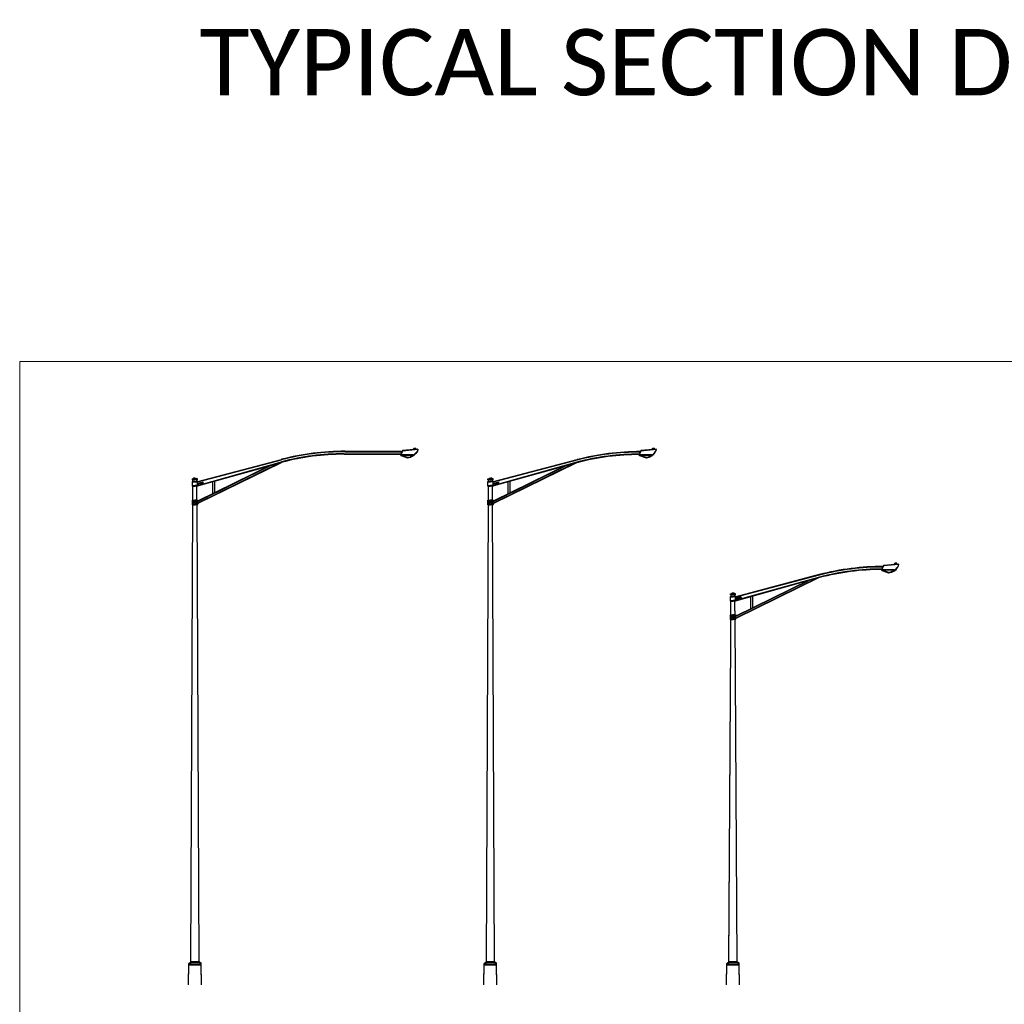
# Model space of a CAD drawing. Extents: x 3480 to 4622, y 4336 to 4703.
# Tile 23 of 33: x 4019 to 4079, y 4638 to 4697. Entities that reach past the tile are written whole.
import ezdxf

# ---------------------------------------------------------------- set-up
doc = ezdxf.new("R2010")
doc.units = 0
doc.header["$MEASUREMENT"] = 0
doc.layers.add('P_MISC', color=7, linetype='Continuous', lineweight=25)
doc.layers.add('P_MISC_NoPlot', color=7, linetype='Continuous', lineweight=18, plot=False)
doc.layers.add('P_MISC_TXT', color=7, linetype='Continuous')
doc.styles.add('CalibriLight', font='calibril.ttf')

# ---------------------------------------------------------------- blocks, each defined once
blk = doc.blocks.new('Light Pole')
at = {"layer": 'P_MISC', "lineweight": 30}
for p, q in [((0.8671, 3.2135), (1.211, 3.2135)), ((0.8671, 3.2109), (1.2098, 3.2109)), ((0.8671, 3.2104), (1.2095, 3.2104)), ((0.8608, 3.1986), (1.204, 3.1986)), ((0.8608, 3.196), (1.2028, 3.196)), ((0.8608, 3.1956), (1.2026, 3.1956))]:
    blk.add_line(p, q, dxfattribs=at)
at = {"layer": 'P_MISC', "color": 7, "linetype": 'Continuous', "lineweight": 25}
for p, q in [((1.213, 3.2179), (1.2008, 3.1917)), ((1.213, 3.2153), (1.2008, 3.1891)), ((1.213, 3.2148), (1.2008, 3.1886)), ((1.3067, 3.2264), (1.213, 3.2179)), ((1.3067, 3.2238), (1.213, 3.2153)), ((1.3067, 3.2233), (1.213, 3.2148)), ((1.2799, 3.224), (1.2799, 3.2283)), ((1.2964, 3.2283), (1.2799, 3.2283)), ((1.2799, 3.2214), (1.2799, 3.2257)), ((1.2964, 3.2257), (1.2799, 3.2257)), ((1.2799, 3.2209), (1.2799, 3.2252)), ((1.2964, 3.2252), (1.2799, 3.2252)), ((1.2945, 3.2311), (1.282, 3.2311)), ((1.282, 3.2283), (1.282, 3.2311)), ((1.2945, 3.2285), (1.282, 3.2285)), ((1.282, 3.2257), (1.282, 3.2285)), ((1.2945, 3.228), (1.282, 3.228)), ((1.282, 3.2252), (1.282, 3.228)), ((1.2945, 3.2283), (1.2945, 3.2311)), ((1.2945, 3.2257), (1.2945, 3.2285)), ((1.2945, 3.2252), (1.2945, 3.228)), ((1.2964, 3.2255), (1.2964, 3.2283)), ((1.2964, 3.2229), (1.2964, 3.2257)), ((1.2964, 3.2224), (1.2964, 3.2252)), ((1.2742, 3.1917), (1.2008, 3.1917)), ((1.2742, 3.1891), (1.2008, 3.1891)), ((1.2742, 3.1886), (1.2008, 3.1886)), ((1.2056, 3.1888), (1.2043, 3.1915)), ((1.2056, 3.1862), (1.2043, 3.1889)), ((1.2056, 3.1857), (1.2043, 3.1884)), ((1.2457, 3.1752), (1.2056, 3.1888)), ((1.2457, 3.1726), (1.2056, 3.1862)), ((1.2457, 3.1721), (1.2056, 3.1857)), ((1.264, 3.1788), (1.2457, 3.1752)), ((1.264, 3.1762), (1.2457, 3.1726)), ((1.264, 3.1757), (1.2457, 3.1721)), ((1.2693, 3.1917), (1.264, 3.1788)), ((1.2693, 3.1891), (1.264, 3.1762)), ((1.2693, 3.1886), (1.264, 3.1757)), ((1.2742, 3.1953), (1.2742, 3.1917)), ((1.2742, 3.1927), (1.2742, 3.1891)), ((1.2742, 3.1922), (1.2742, 3.1886)), ((-0.0235, 3.0204), (0.0128, 3.03)), ((-0.0235, 3.0179), (0.0128, 3.0274)), ((-0.0235, 3.0174), (0.0128, 3.027)), ((-0.023, 3.0173), (0.0136, 3.027)), ((-0.023, 3.0148), (0.0136, 3.0244)), ((-0.023, 3.0143), (0.0136, 3.0239)), ((-0.0543, 2.908), (-0.0421, 2.908)), ((-0.0543, 2.9054), (-0.0421, 2.9054)), ((-0.0543, 2.9049), (-0.0421, 2.9049)), ((-0.0543, 2.9049), (-0.0421, 2.9049)), ((-0.0543, 2.9023), (-0.0421, 2.9023)), ((-0.0543, 2.9018), (-0.0421, 2.9018)), ((-0.0234, 2.908), (-0.0421, 2.908)), ((-0.0234, 2.9054), (-0.0421, 2.9054)), ((-0.0237, 2.9049), (-0.0421, 2.9049)), ((-0.0234, 2.9049), (-0.0421, 2.9049)), ((-0.0237, 2.9023), (-0.0421, 2.9023)), ((-0.0237, 2.9018), (-0.0421, 2.9018))]:
    blk.add_line(p, q, dxfattribs=at)
at = {"layer": 'P_MISC', "color": 7, "linetype": 'Continuous', "lineweight": 30}
for p, q in [((-0.0205, 3.0314), (0.4835, 3.1647)), ((-0.0205, 3.0288), (0.4835, 3.1621)), ((-0.0205, 3.0283), (0.4835, 3.1617)), ((-0.0206, 2.9142), (0.4221, 3.132)), ((-0.0206, 2.9116), (0.4221, 3.1294)), ((-0.0206, 2.9112), (0.4221, 3.1289)), ((-0.0194, 2.9026), (0.4789, 3.1478)), ((-0.0194, 2.9), (0.4789, 3.1452)), ((-0.0194, 2.8996), (0.4789, 3.1447)), ((-0.0158, 3.0095), (0.4844, 3.1496)), ((-0.0158, 3.0069), (0.4844, 3.147)), ((-0.0158, 3.0064), (0.4844, 3.1465)), ((-0.0546, 3.044), (-0.0546, 3.0471)), ((-0.0546, 3.0471), (-0.039, 3.0471)), ((-0.0546, 3.0414), (-0.0546, 3.0445)), ((-0.0546, 3.0445), (-0.039, 3.0445)), ((-0.0546, 3.0409), (-0.0546, 3.0441)), ((-0.0546, 3.0441), (-0.039, 3.0441)), ((-0.0546, 3.044), (-0.039, 3.044)), ((-0.0546, 3.0414), (-0.039, 3.0414)), ((-0.0546, 3.0409), (-0.039, 3.0409)), ((-0.0546, 3.0206), (-0.0546, 3.0314)), ((-0.0546, 3.0314), (-0.0234, 3.0314)), ((-0.0508, 3.0311), (-0.0508, 3.0436)), ((-0.0508, 3.0286), (-0.0508, 3.041)), ((-0.0508, 3.0281), (-0.0508, 3.0405)), ((-0.0234, 3.0471), (-0.039, 3.0471)), ((-0.0234, 3.0445), (-0.039, 3.0445)), ((-0.0234, 3.0441), (-0.039, 3.0441)), ((-0.0234, 3.044), (-0.039, 3.044)), ((-0.0234, 3.0414), (-0.039, 3.0414)), ((-0.0234, 3.0409), (-0.039, 3.0409)), ((-0.0272, 3.0311), (-0.0273, 3.0436)), ((-0.0272, 3.0286), (-0.0273, 3.041)), ((-0.0272, 3.0281), (-0.0273, 3.0405)), ((-0.0234, 3.044), (-0.0234, 3.0471)), ((-0.0234, 3.0414), (-0.0234, 3.0445)), ((-0.0234, 3.0409), (-0.0234, 3.0441)), ((-0.0205, 3.0314), (-0.0234, 3.0314)), ((-0.0234, 3.0206), (-0.0234, 3.0314)), ((0.0663, 3.0322), (0.0663, 2.9576)), ((0.0788, 3.0358), (0.0788, 2.9635)), ((0.0788, 3.0332), (0.0788, 2.961)), ((0.0788, 3.0327), (0.0788, 2.9605)), ((-0.0546, 3.018), (-0.0546, 3.0288)), ((-0.0546, 3.0288), (-0.0234, 3.0288)), ((-0.0546, 3.0175), (-0.0546, 3.0283)), ((-0.0546, 3.0283), (-0.0234, 3.0283)), ((-0.0546, 3.0064), (-0.0546, 3.0206)), ((-0.0546, 3.0038), (-0.0546, 3.018)), ((-0.0546, 3.0033), (-0.0546, 3.0175)), ((-0.0546, 3.0064), (-0.0383, 3.0064)), ((-0.0546, 3.0038), (-0.0383, 3.0038)), ((-0.0546, 3.0033), (-0.0383, 3.0033)), ((-0.0512, 2.9708), (-0.051, 3.0063)), ((-0.0512, 2.9682), (-0.051, 3.0037)), ((-0.0512, 2.9677), (-0.051, 3.0032)), ((-0.0234, 3.0064), (-0.0383, 3.0064)), ((-0.0234, 3.0038), (-0.0383, 3.0038)), ((-0.0234, 3.0033), (-0.0383, 3.0033)), ((-0.0269, 2.9708), (-0.0271, 3.0063)), ((-0.0269, 2.9682), (-0.0271, 3.0037)), ((-0.0269, 2.9677), (-0.0271, 3.0032)), ((-0.0205, 3.0288), (-0.0234, 3.0288)), ((-0.0234, 3.018), (-0.0234, 3.0288)), ((-0.0205, 3.0283), (-0.0234, 3.0283)), ((-0.0234, 3.0175), (-0.0234, 3.0283)), ((-0.0234, 3.0064), (-0.0234, 3.0172)), ((-0.0234, 3.0038), (-0.0234, 3.0146)), ((-0.0234, 3.0033), (-0.0234, 3.0141)), ((-0.0156, 3.0096), (-0.0234, 3.0064)), ((-0.0156, 3.007), (-0.0234, 3.0038)), ((-0.0156, 3.0065), (-0.0234, 3.0033)), ((0.0663, 3.0297), (0.0663, 2.955)), ((0.0663, 3.0292), (0.0663, 2.9545)), ((-0.0546, 2.9189), (-0.0398, 2.9189)), ((-0.0546, 2.908), (-0.0546, 2.9189)), ((-0.0546, 2.9164), (-0.0398, 2.9164)), ((-0.0546, 2.9054), (-0.0546, 2.9164)), ((-0.0546, 2.9159), (-0.0398, 2.9159)), ((-0.0546, 2.9049), (-0.0546, 2.9159)), ((-0.0515, 2.919), (-0.0512, 2.9717)), ((-0.0515, 2.9165), (-0.0512, 2.9692)), ((-0.0515, 2.916), (-0.0512, 2.9687)), ((-0.0234, 2.9189), (-0.0398, 2.9189)), ((-0.0234, 2.9164), (-0.0398, 2.9164)), ((-0.0234, 2.9159), (-0.0398, 2.9159)), ((-0.0266, 2.919), (-0.0269, 2.9717)), ((-0.0266, 2.9165), (-0.0269, 2.9692)), ((-0.0266, 2.916), (-0.0269, 2.9687)), ((-0.0235, 2.9189), (-0.0206, 2.9142)), ((-0.0235, 2.9164), (-0.0206, 2.9116)), ((-0.0235, 2.9159), (-0.0206, 2.9112)), ((-0.0234, 2.9049), (-0.0234, 2.9189)), ((-0.0234, 2.9023), (-0.0234, 2.9164)), ((-0.0234, 2.9018), (-0.0234, 2.9159)), ((-0.0639, 0.1305), (-0.0516, 2.8939)), ((-0.0546, 2.8939), (-0.0546, 2.908)), ((-0.0546, 2.8914), (-0.0546, 2.9054)), ((-0.0546, 2.8909), (-0.0546, 2.9049)), ((-0.0546, 2.8939), (-0.0382, 2.8939)), ((-0.0546, 2.8914), (-0.0382, 2.8914)), ((-0.0546, 2.8909), (-0.0382, 2.8909)), ((-0.0234, 2.8939), (-0.0382, 2.8939)), ((-0.0234, 2.8914), (-0.0382, 2.8914)), ((-0.0234, 2.8909), (-0.0382, 2.8909)), ((-0.0142, 0.1274), (-0.0265, 2.8939)), ((-0.0234, 2.8939), (-0.0234, 2.9049)), ((-0.0234, 2.8939), (-0.0194, 2.9026)), ((-0.0234, 2.8914), (-0.0234, 2.9023)), ((-0.0234, 2.8909), (-0.0234, 2.9018)), ((-0.0234, 2.8914), (-0.0194, 2.9)), ((-0.0234, 2.8909), (-0.0194, 2.8996)), ((-0.0782, -0.0037), (-0.0766, 0.1215)), ((-0.0781, 0.0029), (-0.0766, 0.119)), ((-0.0766, 0.1215), (-0.0641, 0.1305)), ((-0.0766, 0.119), (-0.0641, 0.1279)), ((-0.0766, 0.1185), (-0.0641, 0.1274)), ((-0.0142, 0.1305), (-0.0639, 0.1305)), ((-0.0142, 0.1279), (-0.0639, 0.1279)), ((-0.0142, 0.1274), (-0.0639, 0.1274)), ((-0.0016, 0.1215), (-0.0141, 0.1305)), ((-0.0016, 0.119), (-0.0141, 0.1279)), ((-0.0016, 0.1185), (-0.0141, 0.1274)), ((-0.0016, 0.115), (-0.0016, 0.1215)), ((-0.0016, 0.1124), (-0.0016, 0.119)), ((-0.0782, -0.0068), (-0.0766, 0.1185)), ((-0.0016, 0.1181), (-0.0766, 0.1181)), ((-0.0016, 0.1156), (-0.0766, 0.1156)), ((-0.0016, 0.1151), (-0.0766, 0.1151)), ((-0.0016, 0.115), (-0.0766, 0.115)), ((-0.0016, 0.1124), (-0.0766, 0.1124)), ((-0.0016, 0.1119), (-0.0766, 0.1119)), ((-0.0016, 0.1119), (-0.0016, 0.1185)), ((-0.0001, -0.0037), (-0.0016, 0.115)), ((-0.0002, 0), (-0.0016, 0.1124)), ((-0.0001, -0.0068), (-0.0016, 0.1119))]:
    blk.add_line(p, q, dxfattribs=at)
for centre, radius, start, end in [((0.8608, 1.7266), 1.4869, 89.75843, 104.69673), ((0.8608, 1.724), 1.4869, 89.75843, 104.69673), ((0.8608, 1.7235), 1.4869, 89.75843, 104.69673), ((0.8608, 1.7266), 1.4721, 90, 104.81689), ((0.8608, 1.724), 1.4721, 90, 104.81689), ((0.8608, 1.7235), 1.4721, 90, 104.81689), ((-0.0389, 3.0351), 0.0169, 90.361, 134.46697), ((-0.0389, 3.0325), 0.0169, 90.361, 134.46697), ((-0.0389, 3.032), 0.0169, 90.361, 134.46697)]:
    blk.add_arc(centre, radius, start, end, dxfattribs=at)
at = {"layer": 'P_MISC', "color": 7, "linetype": 'Continuous', "lineweight": 25, "extrusion": (0, 0, -1)}
for centre in [(-1.2445, 3.2437), (-1.2445, 3.2411), (-1.2445, 3.2406)]:
    blk.add_arc(centre, 0.0646, 195.55177, 256.93336, dxfattribs=at)
at = {"layer": 'P_MISC', "color": 7, "linetype": 'Continuous', "lineweight": 30, "extrusion": (0, 0, -1)}
for centre in [(0.0391, 3.0351), (0.0391, 3.0325), (0.0391, 3.032)]:
    blk.add_arc(centre, 0.0169, 90.361, 134.46697, dxfattribs=at)
blk = doc.blocks.new('Light Pole Medium')
at = {"layer": 'P_MISC', "color": 7, "linetype": 'Continuous', "lineweight": 25}
for p, q in [((0.8693, 3.2179), (0.8571, 3.1917)), ((0.8693, 3.2153), (0.8571, 3.1891)), ((0.8693, 3.2148), (0.8571, 3.1886)), ((0.963, 3.2264), (0.8693, 3.2179)), ((0.963, 3.2238), (0.8693, 3.2153)), ((0.963, 3.2233), (0.8693, 3.2148)), ((0.9362, 3.224), (0.9362, 3.2283)), ((0.9527, 3.2283), (0.9362, 3.2283)), ((0.9362, 3.2214), (0.9362, 3.2257)), ((0.9527, 3.2257), (0.9362, 3.2257)), ((0.9362, 3.2209), (0.9362, 3.2252)), ((0.9527, 3.2252), (0.9362, 3.2252)), ((0.9507, 3.2311), (0.9382, 3.2311)), ((0.9382, 3.2283), (0.9382, 3.2311)), ((0.9507, 3.2285), (0.9382, 3.2285)), ((0.9382, 3.2257), (0.9382, 3.2285)), ((0.9507, 3.228), (0.9382, 3.228)), ((0.9382, 3.2252), (0.9382, 3.228)), ((0.9507, 3.2283), (0.9507, 3.2311)), ((0.9507, 3.2257), (0.9507, 3.2285)), ((0.9507, 3.2252), (0.9507, 3.228)), ((0.9527, 3.2255), (0.9527, 3.2283)), ((0.9527, 3.2229), (0.9527, 3.2257)), ((0.9527, 3.2224), (0.9527, 3.2252)), ((0.9305, 3.1917), (0.8571, 3.1917)), ((0.9305, 3.1891), (0.8571, 3.1891)), ((0.9305, 3.1886), (0.8571, 3.1886)), ((0.8619, 3.1888), (0.8606, 3.1915)), ((0.8619, 3.1862), (0.8606, 3.1889)), ((0.8619, 3.1857), (0.8606, 3.1884)), ((0.902, 3.1752), (0.8619, 3.1888)), ((0.902, 3.1726), (0.8619, 3.1862)), ((0.902, 3.1721), (0.8619, 3.1857)), ((0.9203, 3.1788), (0.902, 3.1752)), ((0.9203, 3.1762), (0.902, 3.1726)), ((0.9203, 3.1757), (0.902, 3.1721)), ((0.9256, 3.1917), (0.9203, 3.1788)), ((0.9256, 3.1891), (0.9203, 3.1762)), ((0.9256, 3.1886), (0.9203, 3.1757)), ((0.9305, 3.1953), (0.9305, 3.1917)), ((0.9305, 3.1927), (0.9305, 3.1891)), ((0.9305, 3.1922), (0.9305, 3.1886)), ((-0.0234, 3.0204), (0.0129, 3.03)), ((-0.0234, 3.0179), (0.0129, 3.0274)), ((-0.0234, 3.0174), (0.0129, 3.027)), ((-0.0229, 3.0173), (0.0137, 3.027)), ((-0.0229, 3.0148), (0.0137, 3.0244)), ((-0.0229, 3.0143), (0.0137, 3.0239)), ((-0.0542, 2.908), (-0.042, 2.908)), ((-0.0542, 2.9054), (-0.042, 2.9054)), ((-0.0542, 2.9049), (-0.042, 2.9049)), ((-0.0542, 2.9049), (-0.042, 2.9049)), ((-0.0542, 2.9023), (-0.042, 2.9023)), ((-0.0542, 2.9018), (-0.042, 2.9018)), ((-0.0232, 2.908), (-0.042, 2.908)), ((-0.0232, 2.9054), (-0.042, 2.9054)), ((-0.0235, 2.9049), (-0.042, 2.9049)), ((-0.0232, 2.9049), (-0.042, 2.9049)), ((-0.0235, 2.9023), (-0.042, 2.9023)), ((-0.0235, 2.9018), (-0.042, 2.9018))]:
    blk.add_line(p, q, dxfattribs=at)
at = {"layer": 'P_MISC', "color": 7, "linetype": 'Continuous', "lineweight": 30}
for p, q in [((-0.0204, 3.0314), (0.4836, 3.1647)), ((-0.0204, 3.0288), (0.4836, 3.1621)), ((-0.0204, 3.0283), (0.4836, 3.1617)), ((-0.0205, 2.9142), (0.4223, 3.132)), ((-0.0205, 2.9116), (0.4223, 3.1294)), ((-0.0205, 2.9112), (0.4223, 3.1289)), ((-0.0192, 2.9026), (0.479, 3.1478)), ((-0.0192, 2.9), (0.479, 3.1452)), ((-0.0192, 2.8996), (0.479, 3.1447)), ((-0.0156, 3.0095), (0.4845, 3.1496)), ((-0.0156, 3.0069), (0.4845, 3.147)), ((-0.0156, 3.0064), (0.4845, 3.1465)), ((-0.0545, 3.044), (-0.0545, 3.0471)), ((-0.0545, 3.0471), (-0.0389, 3.0471)), ((-0.0545, 3.0414), (-0.0545, 3.0445)), ((-0.0545, 3.0445), (-0.0389, 3.0445)), ((-0.0545, 3.0409), (-0.0545, 3.0441)), ((-0.0545, 3.0441), (-0.0389, 3.0441)), ((-0.0545, 3.044), (-0.0389, 3.044)), ((-0.0545, 3.0414), (-0.0389, 3.0414)), ((-0.0545, 3.0409), (-0.0389, 3.0409)), ((-0.0545, 3.0206), (-0.0545, 3.0314)), ((-0.0545, 3.0314), (-0.0382, 3.0314)), ((-0.0507, 3.0311), (-0.0506, 3.0436)), ((-0.0507, 3.0286), (-0.0506, 3.041)), ((-0.0507, 3.0281), (-0.0506, 3.0405)), ((-0.0232, 3.0471), (-0.0389, 3.0471)), ((-0.0232, 3.0445), (-0.0389, 3.0445)), ((-0.0232, 3.0441), (-0.0389, 3.0441)), ((-0.0232, 3.044), (-0.0389, 3.044)), ((-0.0232, 3.0414), (-0.0389, 3.0414)), ((-0.0232, 3.0409), (-0.0389, 3.0409)), ((-0.0204, 3.0314), (-0.0382, 3.0314)), ((-0.027, 3.0311), (-0.0271, 3.0436)), ((-0.027, 3.0286), (-0.0271, 3.041)), ((-0.027, 3.0281), (-0.0271, 3.0405)), ((-0.0232, 3.044), (-0.0232, 3.0471)), ((-0.0232, 3.0414), (-0.0232, 3.0445)), ((-0.0232, 3.0409), (-0.0232, 3.0441)), ((-0.0232, 3.0206), (-0.0232, 3.0314)), ((0.0665, 3.0322), (0.0665, 2.9576)), ((0.079, 3.0358), (0.079, 2.9635)), ((0.079, 3.0332), (0.079, 2.961)), ((0.079, 3.0327), (0.079, 2.9605)), ((-0.0545, 3.018), (-0.0545, 3.0288)), ((-0.0545, 3.0288), (-0.0382, 3.0288)), ((-0.0545, 3.0175), (-0.0545, 3.0283)), ((-0.0545, 3.0283), (-0.0382, 3.0283)), ((-0.0545, 3.0064), (-0.0545, 3.0206)), ((-0.0545, 3.0038), (-0.0545, 3.018)), ((-0.0545, 3.0033), (-0.0545, 3.0175)), ((-0.0545, 3.0064), (-0.0382, 3.0064)), ((-0.0545, 3.0038), (-0.0382, 3.0038)), ((-0.0545, 3.0033), (-0.0382, 3.0033)), ((-0.051, 2.9708), (-0.0508, 3.0063)), ((-0.051, 2.9682), (-0.0508, 3.0037)), ((-0.051, 2.9677), (-0.0508, 3.0032)), ((-0.0204, 3.0288), (-0.0382, 3.0288)), ((-0.0204, 3.0283), (-0.0382, 3.0283)), ((-0.0232, 3.0064), (-0.0382, 3.0064)), ((-0.0232, 3.0038), (-0.0382, 3.0038)), ((-0.0232, 3.0033), (-0.0382, 3.0033)), ((-0.0267, 2.9708), (-0.0269, 3.0063)), ((-0.0267, 2.9682), (-0.0269, 3.0037)), ((-0.0267, 2.9677), (-0.0269, 3.0032)), ((-0.0232, 3.018), (-0.0232, 3.0288)), ((-0.0232, 3.0175), (-0.0232, 3.0283)), ((-0.0232, 3.0064), (-0.0232, 3.0172)), ((-0.0232, 3.0038), (-0.0232, 3.0146)), ((-0.0232, 3.0033), (-0.0232, 3.0141)), ((-0.0154, 3.0096), (-0.0232, 3.0064)), ((-0.0154, 3.007), (-0.0232, 3.0038)), ((-0.0154, 3.0065), (-0.0232, 3.0033)), ((0.0665, 3.0297), (0.0665, 2.955)), ((0.0665, 3.0292), (0.0665, 2.9545)), ((-0.0545, 2.9189), (-0.0396, 2.9189)), ((-0.0545, 2.908), (-0.0545, 2.9189)), ((-0.0545, 2.9164), (-0.0396, 2.9164)), ((-0.0545, 2.9054), (-0.0545, 2.9164)), ((-0.0545, 2.9159), (-0.0396, 2.9159)), ((-0.0545, 2.9049), (-0.0545, 2.9159)), ((-0.0513, 2.919), (-0.051, 2.9717)), ((-0.0513, 2.9165), (-0.051, 2.9692)), ((-0.0513, 2.916), (-0.051, 2.9687)), ((-0.0232, 2.9189), (-0.0396, 2.9189)), ((-0.0232, 2.9164), (-0.0396, 2.9164)), ((-0.0232, 2.9159), (-0.0396, 2.9159)), ((-0.0264, 2.919), (-0.0267, 2.9717)), ((-0.0264, 2.9165), (-0.0267, 2.9692)), ((-0.0264, 2.916), (-0.0267, 2.9687)), ((-0.0234, 2.9189), (-0.0205, 2.9142)), ((-0.0234, 2.9164), (-0.0205, 2.9116)), ((-0.0234, 2.9159), (-0.0205, 2.9112)), ((-0.0232, 2.9049), (-0.0232, 2.9189)), ((-0.0232, 2.9023), (-0.0232, 2.9164)), ((-0.0232, 2.9018), (-0.0232, 2.9159)), ((-0.0637, 0.1305), (-0.0514, 2.8939)), ((-0.0545, 2.8939), (-0.0545, 2.908)), ((-0.0545, 2.8914), (-0.0545, 2.9054)), ((-0.0545, 2.8909), (-0.0545, 2.9049)), ((-0.0545, 2.8939), (-0.0381, 2.8939)), ((-0.0545, 2.8914), (-0.0381, 2.8914)), ((-0.0545, 2.8909), (-0.0381, 2.8909)), ((-0.0232, 2.8939), (-0.0381, 2.8939)), ((-0.0232, 2.8914), (-0.0381, 2.8914)), ((-0.0232, 2.8909), (-0.0381, 2.8909)), ((-0.0141, 0.1274), (-0.0263, 2.8939)), ((-0.0232, 2.8939), (-0.0232, 2.9049)), ((-0.0232, 2.8939), (-0.0192, 2.9026)), ((-0.0232, 2.8914), (-0.0232, 2.9023)), ((-0.0232, 2.8909), (-0.0232, 2.9018)), ((-0.0232, 2.8914), (-0.0192, 2.9)), ((-0.0232, 2.8909), (-0.0192, 2.8996)), ((-0.078, -0.0037), (-0.0764, 0.1215)), ((-0.0779, 0.0029), (-0.0764, 0.119)), ((-0.0765, 0.1215), (-0.0639, 0.1305)), ((-0.0765, 0.119), (-0.0639, 0.1279)), ((-0.0765, 0.1185), (-0.0639, 0.1274)), ((-0.014, 0.1305), (-0.0637, 0.1305)), ((-0.014, 0.1279), (-0.0637, 0.1279)), ((-0.014, 0.1274), (-0.0637, 0.1274)), ((-0.0015, 0.1215), (-0.0139, 0.1305)), ((-0.0015, 0.119), (-0.0139, 0.1279)), ((-0.0015, 0.1185), (-0.0139, 0.1274)), ((-0.0015, 0.115), (-0.0015, 0.1215)), ((-0.0015, 0.1124), (-0.0015, 0.119)), ((-0.078, -0.0068), (-0.0764, 0.1185)), ((-0.0015, 0.1181), (-0.0765, 0.1181)), ((-0.0015, 0.1156), (-0.0765, 0.1156)), ((-0.0015, 0.1151), (-0.0765, 0.1151)), ((-0.0015, 0.115), (-0.0765, 0.115)), ((-0.0015, 0.1124), (-0.0765, 0.1124)), ((-0.0015, 0.1119), (-0.0765, 0.1119)), ((-0.0015, 0.1119), (-0.0015, 0.1185)), ((0.0001, -0.0037), (-0.0015, 0.115)), ((0, 0), (-0.0015, 0.1124)), ((0.0001, -0.0068), (-0.0015, 0.1119))]:
    blk.add_line(p, q, dxfattribs=at)
at = {"layer": 'P_MISC', "color": 7, "linetype": 'Continuous', "lineweight": 30, "extrusion": (0, 0, -1)}
for centre, radius, start, end in [((-0.861, 1.7266), 1.4869, 75.30327, 90.24157), ((-0.861, 1.724), 1.4869, 75.30327, 90.24157), ((-0.861, 1.7235), 1.4869, 75.30327, 90.24157), ((-0.861, 1.7266), 1.4721, 75.18311, 90), ((-0.861, 1.724), 1.4721, 75.18311, 90), ((-0.861, 1.7235), 1.4721, 75.18311, 90), ((0.0388, 3.0351), 0.0169, 45.53303, 89.639), ((0.0388, 3.0325), 0.0169, 45.53303, 89.639), ((0.0388, 3.032), 0.0169, 45.53303, 89.639)]:
    blk.add_arc(centre, radius, start, end, dxfattribs=at)
at = {"layer": 'P_MISC', "color": 7, "linetype": 'Continuous', "lineweight": 25}
for centre in [(0.9008, 3.2437), (0.9008, 3.2411), (0.9008, 3.2406)]:
    blk.add_arc(centre, 0.0646, 283.06664, 344.44823, dxfattribs=at)
at = {"layer": 'P_MISC', "color": 7, "linetype": 'Continuous', "lineweight": 30}
for centre in [(-0.039, 3.0351), (-0.039, 3.0325), (-0.039, 3.032)]:
    blk.add_arc(centre, 0.0169, 45.53303, 89.639, dxfattribs=at)
blk = doc.blocks.new('*U121')
at = {"layer": 'P_MISC', "color": 7, "linetype": 'Continuous', "lineweight": 25}
for p, q in [((0.8693, 2.5241), (0.857, 2.4979)), ((0.8693, 2.5215), (0.857, 2.4953)), ((0.8693, 2.521), (0.857, 2.4948)), ((0.9305, 2.4979), (0.857, 2.4979)), ((0.8619, 2.495), (0.8606, 2.4977)), ((0.963, 2.5326), (0.8693, 2.5241)), ((0.963, 2.53), (0.8693, 2.5215)), ((0.963, 2.5296), (0.8693, 2.521)), ((0.9256, 2.4979), (0.9203, 2.4851)), ((0.9305, 2.5016), (0.9305, 2.4979)), ((0.9305, 2.499), (0.9305, 2.4953)), ((0.9305, 2.4985), (0.9305, 2.4948)), ((0.9361, 2.5302), (0.9361, 2.5345)), ((0.9527, 2.5345), (0.9361, 2.5345)), ((0.9361, 2.5276), (0.9361, 2.5319)), ((0.9527, 2.5319), (0.9361, 2.5319)), ((0.9361, 2.5271), (0.9361, 2.5314)), ((0.9527, 2.5314), (0.9361, 2.5314)), ((0.9507, 2.5373), (0.9382, 2.5373)), ((0.9382, 2.5345), (0.9382, 2.5373)), ((0.9507, 2.5347), (0.9382, 2.5347)), ((0.9382, 2.5319), (0.9382, 2.5347)), ((0.9507, 2.5343), (0.9382, 2.5343)), ((0.9382, 2.5314), (0.9382, 2.5343)), ((0.9507, 2.5345), (0.9507, 2.5373)), ((0.9507, 2.5319), (0.9507, 2.5347)), ((0.9507, 2.5314), (0.9507, 2.5343)), ((0.9527, 2.5317), (0.9527, 2.5345)), ((0.9527, 2.5291), (0.9527, 2.5319)), ((0.9527, 2.5286), (0.9527, 2.5314)), ((0.9305, 2.4953), (0.857, 2.4953)), ((0.9305, 2.4948), (0.857, 2.4948)), ((0.8619, 2.4924), (0.8606, 2.4951)), ((0.8619, 2.4919), (0.8606, 2.4946)), ((0.902, 2.4814), (0.8619, 2.495)), ((0.902, 2.4788), (0.8619, 2.4924)), ((0.902, 2.4783), (0.8619, 2.4919)), ((0.9203, 2.4851), (0.902, 2.4814)), ((0.9203, 2.4825), (0.902, 2.4788)), ((0.9203, 2.482), (0.902, 2.4783)), ((0.9256, 2.4953), (0.9203, 2.4825)), ((0.9256, 2.4948), (0.9203, 2.482)), ((-0.0234, 2.3267), (0.0129, 2.3363)), ((-0.0234, 2.3241), (0.0129, 2.3337)), ((-0.0234, 2.3236), (0.0129, 2.3332)), ((-0.0229, 2.3236), (0.0137, 2.3333)), ((-0.0229, 2.321), (0.0137, 2.3307)), ((-0.0229, 2.3205), (0.0137, 2.3302)), ((-0.0542, 2.2142), (-0.042, 2.2142)), ((-0.0542, 2.2116), (-0.042, 2.2116)), ((-0.0542, 2.2112), (-0.042, 2.2112)), ((-0.0542, 2.2111), (-0.042, 2.2111)), ((-0.0542, 2.2085), (-0.042, 2.2085)), ((-0.0542, 2.208), (-0.042, 2.208)), ((-0.0232, 2.2142), (-0.042, 2.2142)), ((-0.0232, 2.2116), (-0.042, 2.2116)), ((-0.0232, 2.2112), (-0.042, 2.2112)), ((-0.0236, 2.2111), (-0.042, 2.2111)), ((-0.0236, 2.2085), (-0.042, 2.2085)), ((-0.0236, 2.208), (-0.042, 2.208))]:
    blk.add_line(p, q, dxfattribs=at)
at = {"layer": 'P_MISC', "color": 7, "linetype": 'Continuous', "lineweight": 30}
for p, q in [((-0.0205, 2.2205), (0.4223, 2.4383)), ((-0.0204, 2.3376), (0.4836, 2.471)), ((-0.0204, 2.335), (0.4836, 2.4684)), ((-0.0204, 2.3346), (0.4836, 2.4679)), ((-0.0193, 2.2089), (0.479, 2.454)), ((-0.0193, 2.2063), (0.479, 2.4514)), ((-0.0193, 2.2058), (0.479, 2.4509)), ((-0.0156, 2.3158), (0.4845, 2.4558)), ((-0.0156, 2.3132), (0.4845, 2.4532)), ((-0.0156, 2.3127), (0.4845, 2.4527)), ((-0.0205, 2.2179), (0.4223, 2.4357)), ((-0.0205, 2.2174), (0.4223, 2.4352)), ((-0.0545, 2.3502), (-0.0545, 2.3534)), ((-0.0545, 2.3534), (-0.0389, 2.3534)), ((-0.0545, 2.3477), (-0.0545, 2.3508)), ((-0.0545, 2.3508), (-0.0389, 2.3508)), ((-0.0545, 2.3472), (-0.0545, 2.3503)), ((-0.0545, 2.3503), (-0.0389, 2.3503)), ((-0.0545, 2.3502), (-0.0389, 2.3502)), ((-0.0545, 2.3477), (-0.0389, 2.3477)), ((-0.0545, 2.3472), (-0.0389, 2.3472)), ((-0.0545, 2.3268), (-0.0545, 2.3376)), ((-0.0545, 2.3376), (-0.0382, 2.3376)), ((-0.0545, 2.3242), (-0.0545, 2.335)), ((-0.0545, 2.335), (-0.0382, 2.335)), ((-0.0545, 2.3237), (-0.0545, 2.3346)), ((-0.0545, 2.3346), (-0.0382, 2.3346)), ((-0.0545, 2.3126), (-0.0545, 2.3268)), ((-0.0545, 2.31), (-0.0545, 2.3242)), ((-0.0545, 2.3096), (-0.0545, 2.3237)), ((-0.0507, 2.3374), (-0.0506, 2.3499)), ((-0.0507, 2.3348), (-0.0506, 2.3473)), ((-0.0507, 2.3343), (-0.0506, 2.3468)), ((-0.0232, 2.3534), (-0.0389, 2.3534)), ((-0.0232, 2.3508), (-0.0389, 2.3508)), ((-0.0232, 2.3503), (-0.0389, 2.3503)), ((-0.0232, 2.3502), (-0.0389, 2.3502)), ((-0.0232, 2.3477), (-0.0389, 2.3477)), ((-0.0232, 2.3472), (-0.0389, 2.3472)), ((-0.0204, 2.3376), (-0.0382, 2.3376)), ((-0.0204, 2.335), (-0.0382, 2.335)), ((-0.0204, 2.3346), (-0.0382, 2.3346)), ((-0.027, 2.3374), (-0.0271, 2.3499)), ((-0.027, 2.3348), (-0.0271, 2.3473)), ((-0.027, 2.3343), (-0.0271, 2.3468)), ((-0.0232, 2.3502), (-0.0232, 2.3534)), ((-0.0232, 2.3477), (-0.0232, 2.3508)), ((-0.0232, 2.3472), (-0.0232, 2.3503)), ((-0.0232, 2.3268), (-0.0232, 2.3376)), ((-0.0232, 2.3242), (-0.0232, 2.335)), ((-0.0232, 2.3237), (-0.0232, 2.3346)), ((-0.0232, 2.3126), (-0.0232, 2.3234)), ((-0.0232, 2.31), (-0.0232, 2.3208)), ((-0.0232, 2.3096), (-0.0232, 2.3203)), ((0.0665, 2.3385), (0.0665, 2.2638)), ((0.0665, 2.3359), (0.0665, 2.2612)), ((0.0665, 2.3354), (0.0665, 2.2607)), ((0.079, 2.3421), (0.079, 2.2698)), ((0.079, 2.3395), (0.079, 2.2672)), ((0.079, 2.339), (0.079, 2.2667)), ((-0.0545, 2.3126), (-0.0382, 2.3126)), ((-0.0545, 2.31), (-0.0382, 2.31)), ((-0.0545, 2.3096), (-0.0382, 2.3096)), ((-0.0513, 2.2253), (-0.051, 2.278)), ((-0.0513, 2.2227), (-0.051, 2.2754)), ((-0.0513, 2.2222), (-0.051, 2.2749)), ((-0.051, 2.277), (-0.0508, 2.3125)), ((-0.051, 2.2744), (-0.0508, 2.3099)), ((-0.051, 2.2739), (-0.0508, 2.3094)), ((-0.0232, 2.3126), (-0.0382, 2.3126)), ((-0.0232, 2.31), (-0.0382, 2.31)), ((-0.0232, 2.3096), (-0.0382, 2.3096)), ((-0.0267, 2.277), (-0.0269, 2.3125)), ((-0.0267, 2.2744), (-0.0269, 2.3099)), ((-0.0267, 2.2739), (-0.0269, 2.3094)), ((-0.0264, 2.2253), (-0.0267, 2.278)), ((-0.0264, 2.2227), (-0.0267, 2.2754)), ((-0.0264, 2.2222), (-0.0267, 2.2749)), ((-0.0155, 2.3158), (-0.0232, 2.3126)), ((-0.0155, 2.3132), (-0.0232, 2.31)), ((-0.0155, 2.3127), (-0.0232, 2.3096)), ((-0.0545, 2.2252), (-0.0397, 2.2252)), ((-0.0545, 2.2142), (-0.0545, 2.2252)), ((-0.0545, 2.2226), (-0.0397, 2.2226)), ((-0.0545, 2.2116), (-0.0545, 2.2226)), ((-0.0545, 2.2221), (-0.0397, 2.2221)), ((-0.0545, 2.2112), (-0.0545, 2.2221)), ((-0.0545, 2.2002), (-0.0545, 2.2142)), ((-0.0545, 2.1976), (-0.0545, 2.2116)), ((-0.0545, 2.1971), (-0.0545, 2.2112)), ((-0.0545, 2.2002), (-0.0381, 2.2002)), ((-0.0525, 2.068), (-0.0518, 2.2002)), ((-0.0232, 2.2252), (-0.0397, 2.2252)), ((-0.0232, 2.2226), (-0.0397, 2.2226)), ((-0.0232, 2.2221), (-0.0397, 2.2221)), ((-0.0232, 2.2002), (-0.0381, 2.2002)), ((-0.0234, 2.2252), (-0.0205, 2.2205)), ((-0.0234, 2.2226), (-0.0205, 2.2179)), ((-0.0234, 2.2221), (-0.0205, 2.2174)), ((-0.0232, 2.2111), (-0.0232, 2.2252)), ((-0.0232, 2.2085), (-0.0232, 2.2226)), ((-0.0232, 2.208), (-0.0232, 2.2221)), ((-0.0232, 2.2002), (-0.0232, 2.2111)), ((-0.0232, 2.2002), (-0.0193, 2.2089)), ((-0.0232, 2.1976), (-0.0232, 2.2085)), ((-0.0232, 2.1971), (-0.0232, 2.208)), ((-0.0232, 2.1976), (-0.0193, 2.2063)), ((-0.0232, 2.1971), (-0.0193, 2.2058)), ((-0.0545, 2.1976), (-0.0381, 2.1976)), ((-0.0545, 2.1971), (-0.0381, 2.1971)), ((-0.0525, 2.0654), (-0.0518, 2.1976)), ((-0.0525, 2.0649), (-0.0518, 2.1971)), ((-0.0232, 2.1976), (-0.0381, 2.1976)), ((-0.0232, 2.1971), (-0.0381, 2.1971)), ((-0.0141, 0.1274), (-0.0263, 2.1971)), ((-0.0637, 0.1305), (-0.0525, 2.068)), ((-0.0637, 0.1274), (-0.0525, 2.0649)), ((-0.078, -0.0037), (-0.0764, 0.1215)), ((-0.0779, 0.0029), (-0.0764, 0.119)), ((-0.0765, 0.1215), (-0.0639, 0.1305)), ((-0.0765, 0.119), (-0.0639, 0.1279)), ((-0.0765, 0.1185), (-0.0639, 0.1274)), ((-0.014, 0.1305), (-0.0637, 0.1305)), ((-0.014, 0.1279), (-0.0637, 0.1279)), ((-0.014, 0.1274), (-0.0637, 0.1274)), ((-0.0015, 0.1215), (-0.0139, 0.1305)), ((-0.0015, 0.119), (-0.0139, 0.1279)), ((-0.0015, 0.1185), (-0.0139, 0.1274)), ((-0.0015, 0.115), (-0.0015, 0.1215)), ((-0.0015, 0.1124), (-0.0015, 0.119)), ((-0.078, -0.0068), (-0.0764, 0.1185)), ((-0.0015, 0.1181), (-0.0765, 0.1181)), ((-0.0015, 0.1156), (-0.0765, 0.1156)), ((-0.0015, 0.1151), (-0.0765, 0.1151)), ((-0.0015, 0.115), (-0.0765, 0.115)), ((-0.0015, 0.1124), (-0.0765, 0.1124)), ((-0.0015, 0.1119), (-0.0765, 0.1119)), ((-0.0015, 0.1119), (-0.0015, 0.1185)), ((0.0001, -0.0037), (-0.0015, 0.115)), ((0, 0), (-0.0015, 0.1124)), ((0.0001, -0.0068), (-0.0015, 0.1119))]:
    blk.add_line(p, q, dxfattribs=at)
at = {"layer": 'P_MISC', "color": 7, "linetype": 'Continuous', "lineweight": 30, "extrusion": (0, 0, -1)}
for centre, radius, start, end in [((-0.861, 1.0328), 1.4869, 75.30327, 90.24157), ((-0.861, 1.0302), 1.4869, 75.30327, 90.24157), ((-0.861, 1.0297), 1.4869, 75.30327, 90.24157), ((-0.861, 1.0328), 1.4721, 75.18311, 90), ((-0.861, 1.0302), 1.4721, 75.18311, 90), ((-0.861, 1.0297), 1.4721, 75.18311, 90), ((0.0388, 2.3413), 0.0169, 45.53303, 89.639), ((0.0388, 2.3387), 0.0169, 45.53303, 89.639), ((0.0388, 2.3382), 0.0169, 45.53303, 89.639)]:
    blk.add_arc(centre, radius, start, end, dxfattribs=at)
at = {"layer": 'P_MISC', "color": 7, "linetype": 'Continuous', "lineweight": 25}
for centre in [(0.9007, 2.5499), (0.9007, 2.5474), (0.9007, 2.5469)]:
    blk.add_arc(centre, 0.0646, 283.06664, 344.44823, dxfattribs=at)
at = {"layer": 'P_MISC', "color": 7, "linetype": 'Continuous', "lineweight": 30}
for centre in [(-0.039, 2.3413), (-0.039, 2.3387), (-0.039, 2.3382)]:
    blk.add_arc(centre, 0.0169, 45.53303, 89.639, dxfattribs=at)

msp = doc.modelspace()

# ---------------------------------------------------------------- linework, layer by layer
at = {"layer": 'P_MISC_NoPlot'}
msp.add_lwpolyline([(4019.255, 4676.645), (4176.755, 4676.645), (4176.755, 4579.145), (4019.255, 4579.145)], close=True, dxfattribs=at)

# ---------------------------------------------------------------- block references
at = {"xscale": 10, "yscale": 10, "zscale": 10}
for name, p in [('Light Pole', (4030.221, 4639.091)), ('Light Pole Medium', (4048.056, 4639.091)), ('*U121', (4062.693, 4639.091))]:
    msp.add_blockref(name, p, dxfattribs=at)

# ---------------------------------------------------------------- texts
at = {"layer": 'P_MISC_TXT', "insert": (4098.282, 4694.689), "char_height": 4, "width": 150.48487, "attachment_point": 5, "style": 'CalibriLight'}
msp.add_mtext('TYPICAL SECTION DRAWING ELEMENTS FOR DISPLAYS', dxfattribs=at)

doc.saveas('drawing.dxf')
